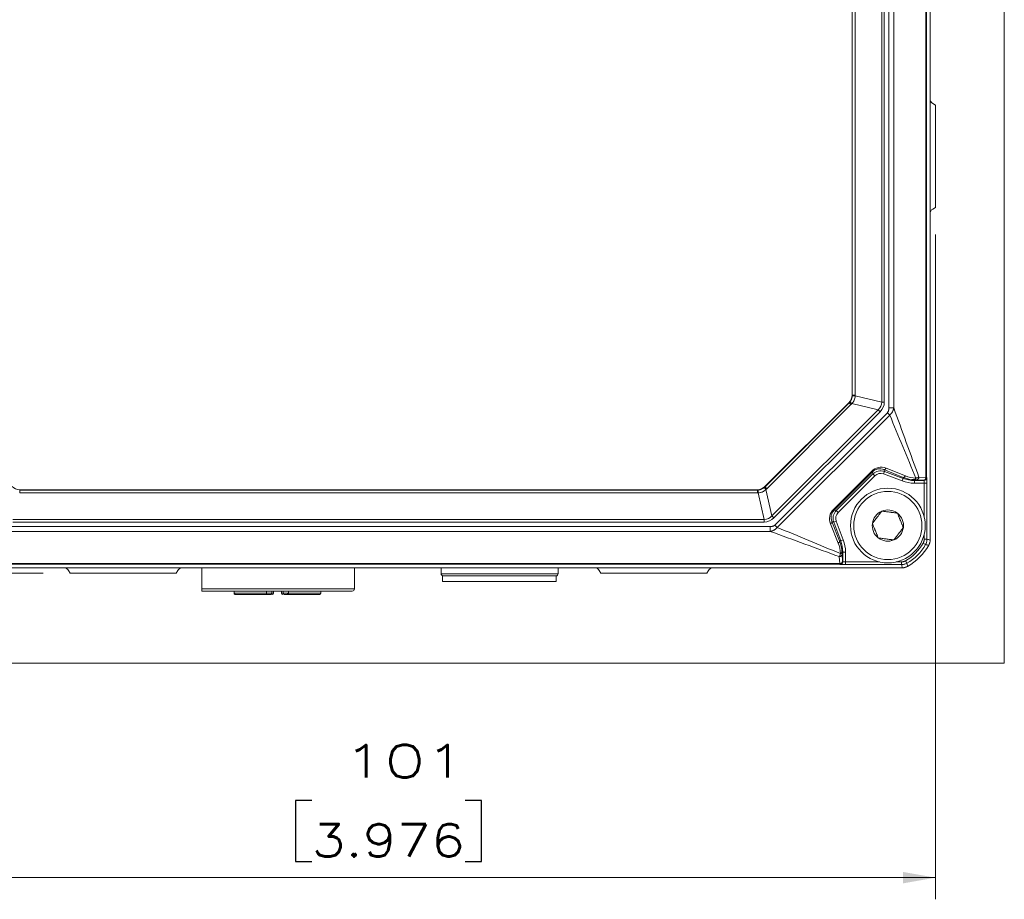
# Model space of a CAD drawing. Header units: millimetres. Extents: x 0 to 837, y 0 to 589.
# Tile 24 of 167: x 190 to 281, y 218 to 299. Entities that reach past the tile are written whole.
import ezdxf

# ---------------------------------------------------------------- set-up
doc = ezdxf.new("R2010")
doc.units = ezdxf.units.MM
doc.layers.add('1', color=7, linetype='Continuous', true_color=0xffffff)
doc.styles.add('ideas_simplex', font='simplex.shx')
doc.dimstyles.get("Standard").update_dxf_attribs({"dimtxt": 0.18, "dimasz": 0.18, "dimexe": 0.18, "dimexo": 0.0625, "dimgap": 0.09, "dimtad": 0, "dimtih": 1, "dimtoh": 1, "dimdec": 4, "dimzin": 0, "dimdsep": 46, "dimtxsty": 'Standard', "dimcen": 0.09, "dimadec": 0, "dimazin": 0, "dimtfac": 1, "dimtdec": 4, "dimtofl": 0, "dimtmove": 0, "dimatfit": 3, "dimfxl": 1, "dimtolj": 1, "dimtzin": 0, "dimarcsym": 0})

# ---------------------------------------------------------------- blocks, each defined once
blk = doc.blocks.new('_U7')
at = {"layer": '1', "color": 152, "lineweight": 13}
for p, q in [((192.383103, 373.859267), (137.61844, 373.859267)), ((192.383103, 247.859267), (137.61844, 247.859267))]:
    blk.add_line(p, q, dxfattribs=at)
at = {"layer": '1', "color": 27, "lineweight": 13}
blk.add_line((139.61844, 373.859267), (139.61844, 247.859267), dxfattribs=at)
at = {"layer": '1', "color": 87, "lineweight": 25}
for p, q in [((138.11844, 319.446767), (132.49344, 319.446767)), ((132.49344, 319.446767), (132.49344, 317.946767)), ((138.11844, 317.946767), (138.11844, 319.446767)), ((132.49344, 303.771767), (132.49344, 302.271767)), ((138.11844, 302.271767), (138.11844, 303.771767)), ((132.49344, 302.271767), (138.11844, 302.271767))]:
    blk.add_line(p, q, dxfattribs=at)
at = {"layer": '1', "color": 27, "lineweight": 18}
for points in [[(139.61844, 373.859267), (140.147421, 370.859269), (139.089459, 370.859265)], [(139.61844, 247.859267), (139.089459, 250.859265), (140.147421, 250.859269)]]:
    blk.add_solid(points, dxfattribs=at)
at = {"layer": '1', "color": 87, "linetype": 'Continuous', "lineweight": 25, "char_height": 3, "attachment_point": 7, "rotation": 90.00000004, "line_spacing_factor": 1.204819, "style": 'ideas_simplex'}
for s, insert in [('\\W1.3563;4.961', (137.96494, 303.719267)), ('\\W1.2254;126', (130.65244, 306.689267))]:
    blk.add_mtext(s, dxfattribs=dict(at, insert=insert))
blk = doc.blocks.new('_U8')
at = {"layer": '1', "color": 152, "lineweight": 13}
for p, q in [((173.775949, 279.13047), (173.775949, 217.739527)), ((274.776101, 279.13047), (274.776101, 217.739527))]:
    blk.add_line(p, q, dxfattribs=at)
at = {"layer": '1', "color": 87, "lineweight": 25}
for p, q in [((217.188525, 226.864527), (215.688525, 226.864527)), ((215.688525, 226.864527), (215.688525, 221.239527)), ((232.863525, 226.864527), (231.363525, 226.864527)), ((232.863525, 221.239527), (232.863525, 226.864527)), ((215.688525, 221.239527), (217.188525, 221.239527)), ((231.363525, 221.239527), (232.863525, 221.239527))]:
    blk.add_line(p, q, dxfattribs=at)
at = {"layer": '1', "color": 27, "lineweight": 13}
blk.add_line((173.775949, 219.739527), (274.776101, 219.739527), dxfattribs=at)
at = {"layer": '1', "color": 27, "lineweight": 18}
for points in [[(173.775949, 219.739527), (176.775947, 220.268508), (176.775951, 219.210546)], [(274.776101, 219.739527), (271.776103, 219.210546), (271.776099, 220.268508)]]:
    blk.add_solid(points, dxfattribs=at)
at = {"layer": '1', "color": 87, "linetype": 'Continuous', "lineweight": 25, "char_height": 3, "attachment_point": 7, "rotation": 0.00000004, "line_spacing_factor": 1.204819, "style": 'ideas_simplex'}
for s, insert in [('\\W1.4646;101', (220.130025, 228.999527)), ('\\W1.2255;3.976', (217.160025, 221.687027))]:
    blk.add_mtext(s, dxfattribs=dict(at, insert=insert))

msp = doc.modelspace()

# ---------------------------------------------------------------- linework, layer by layer
at = {"layer": '1', "color": 251, "linetype": 'Continuous', "lineweight": 18}
for p in [(281.129, 380.215), (167.423, 239.555)]:
    msp.add_line(p, (281.129, 239.555), dxfattribs=at)
at = {"layer": '1', "color": 143, "linetype": 'Continuous', "lineweight": 18}
for p, q in [((274.276, 370.796), (274.276, 250.923)), ((267.076, 264.313), (267.076, 357.405)), ((274.524, 291.234), (274.776, 291.088)), ((274.776, 291.088), (274.776, 281.63)), ((274.524, 281.484), (274.776, 281.63)), ((259.029, 255.852), (266.783, 263.607)), ((190.23, 255.559), (258.322, 255.559)), ((271.713, 248.359), (176.839, 248.359)), ((271.713, 248.359), (271.713, 248.359)), ((194.883, 247.859), (194.737, 248.111)), ((204.669, 247.859), (194.883, 247.859)), ((204.815, 248.111), (204.669, 247.859)), ((243.737, 248.111), (243.883, 247.859)), ((243.883, 247.859), (253.669, 247.859)), ((253.669, 247.859), (253.815, 248.111))]:
    msp.add_line(p, q, dxfattribs=at)
at = {"layer": '1', "color": 143, "linetype": 'Continuous', "lineweight": 13}
for p, q in [((273.894, 256.696), (273.894, 365.022)), ((273.948, 365.026), (273.948, 256.693)), ((270.47, 263.117), (270.47, 358.601)), ((270.915, 358.601), (270.915, 263.117)), ((267.094, 264.306), (267.094, 357.413)), ((267.359, 357.413), (267.359, 264.306)), ((269.816, 263.663), (269.816, 358.056)), ((270.051, 358.056), (270.051, 263.663)), ((267.076, 264.313), (267.094, 264.306)), ((267.094, 264.306), (267.359, 264.306)), ((267.357, 264.228), (269.816, 263.663)), ((269.816, 263.663), (270.051, 263.663)), ((259.036, 255.833), (266.802, 263.599)), ((266.971, 263.43), (259.205, 255.664)), ((259.678, 253.161), (269.475, 262.958)), ((269.659, 262.773), (259.862, 252.976)), ((266.802, 263.599), (266.783, 263.607)), ((266.802, 263.599), (266.971, 263.43)), ((269.475, 262.958), (267.049, 263.515)), ((269.475, 262.958), (269.659, 262.773)), ((270.47, 263.117), (270.915, 263.117)), ((259.952, 252.303), (270.332, 262.683)), ((270.547, 262.468), (260.168, 252.088)), ((270.332, 262.683), (270.547, 262.468)), ((265.347, 253.749), (268.887, 257.288)), ((268.956, 257.219), (268.887, 257.288)), ((271.797, 256.709), (270.018, 257.425)), ((270.018, 257.425), (270.055, 257.256)), ((270.213, 257.552), (271.992, 256.835)), ((268.956, 257.219), (265.416, 253.68)), ((265.609, 253.638), (268.998, 257.026)), ((269.174, 256.85), (265.786, 253.461)), ((268.998, 257.026), (268.956, 257.219)), ((269.174, 256.85), (268.998, 257.026)), ((269.967, 257.022), (270.055, 257.256)), ((271.691, 256.376), (269.967, 257.022)), ((270.055, 257.256), (271.779, 256.61)), ((271.691, 256.376), (271.779, 256.61)), ((271.779, 256.61), (271.797, 256.709)), ((272.844, 256.497), (272.83, 256.42)), ((272.83, 256.17), (272.83, 256.42)), ((272.83, 256.42), (273.721, 256.42)), ((272.859, 256.497), (272.844, 256.497)), ((272.951, 256.639), (272.967, 256.639)), ((273.671, 256.446), (273.028, 256.49)), ((273.25, 256.74), (273.894, 256.696)), ((273.721, 256.42), (273.698, 256.443)), ((273.948, 256.693), (273.971, 256.67)), ((190.23, 255.559), (190.223, 255.541)), ((190.223, 255.541), (258.329, 255.541)), ((190.223, 255.541), (190.223, 255.276)), ((258.329, 255.541), (258.322, 255.559)), ((258.329, 255.541), (258.329, 255.276)), ((259.029, 255.852), (259.036, 255.833)), ((259.036, 255.833), (259.205, 255.664)), ((259.12, 255.586), (259.678, 253.161)), ((273.738, 256.17), (272.83, 256.17)), ((273.738, 256.17), (273.988, 256.17)), ((273.738, 253.035), (273.738, 256.17)), ((273.988, 256.17), (273.988, 250.999)), ((258.329, 255.276), (190.223, 255.276)), ((258.972, 252.819), (258.407, 255.278)), ((265.416, 253.68), (265.347, 253.749)), ((265.416, 253.68), (265.609, 253.638)), ((265.786, 253.461), (265.609, 253.638)), ((189.58, 252.819), (258.972, 252.819)), ((258.972, 252.819), (258.972, 252.585)), ((259.678, 253.161), (259.862, 252.976)), ((189.034, 252.165), (259.518, 252.165)), ((258.972, 252.585), (189.58, 252.585)), ((259.518, 252.165), (259.518, 251.72)), ((259.952, 252.303), (260.168, 252.088)), ((265.8, 250.643), (265.084, 252.422)), ((265.21, 252.617), (265.926, 250.839)), ((265.38, 252.581), (265.21, 252.617)), ((265.614, 252.668), (265.38, 252.581)), ((266.025, 250.856), (265.38, 252.581)), ((265.614, 252.668), (266.259, 250.944)), ((259.518, 251.72), (189.034, 251.72)), ((266.259, 250.944), (266.025, 250.856)), ((273.738, 250.999), (273.738, 251.484)), ((273.988, 250.999), (273.738, 250.999)), ((265.926, 250.839), (266.025, 250.856)), ((273.853, 250.498), (273.637, 250.623)), ((265.939, 248.742), (265.895, 249.385)), ((265.997, 249.668), (265.996, 249.684)), ((266.215, 249.806), (266.138, 249.792)), ((266.138, 249.792), (266.139, 249.776)), ((266.145, 249.608), (266.189, 248.964)), ((266.465, 249.806), (266.215, 249.806)), ((266.215, 248.914), (266.215, 249.806)), ((266.465, 249.806), (266.465, 248.898)), ((265.943, 248.687), (182.609, 248.687)), ((182.613, 248.742), (265.939, 248.742)), ((265.965, 248.665), (265.943, 248.687)), ((266.193, 248.937), (266.215, 248.914)), ((266.465, 248.898), (266.465, 248.648)), ((266.465, 248.898), (269.601, 248.898)), ((271.637, 248.648), (266.465, 248.648)), ((271.151, 248.898), (271.637, 248.898)), ((271.637, 248.898), (271.637, 248.648)), ((272.138, 248.782), (272.012, 248.998))]:
    msp.add_line(p, q, dxfattribs=at)
at = {"layer": '1', "color": 27, "linetype": 'Continuous', "lineweight": 18}
for p, q in [((207.026, 246.405), (207.026, 248.359)), ((221.126, 246.405), (221.126, 248.359)), ((229.126, 248.359), (229.126, 247.805)), ((239.926, 247.805), (239.926, 248.359)), ((207.126, 246.205), (220.926, 246.205))]:
    msp.add_line(p, q, dxfattribs=at)
at = {"layer": '1', "color": 27, "linetype": 'Continuous', "lineweight": 13}
for p, q in [((229.126, 247.805), (239.926, 247.805)), ((207.026, 246.405), (221.126, 246.405))]:
    msp.add_line(p, q, dxfattribs=at)
at = {"layer": '1', "color": 18, "linetype": 'Continuous', "lineweight": 18}
for p, q in [((229.265, 247.605), (239.765, 247.605)), ((229.265, 247.605), (229.265, 247.105)), ((239.765, 247.105), (239.765, 247.605)), ((229.265, 247.105), (239.765, 247.105))]:
    msp.add_line(p, q, dxfattribs=at)
at = {"layer": '1', "color": 163, "linetype": 'Continuous', "lineweight": 18}
for p, q in [((210.018, 246.205), (210.018, 246.005)), ((210.118, 245.905), (210.127, 245.905)), ((210.127, 245.905), (213.027, 245.905)), ((213.027, 245.905), (213.401, 245.905)), ((213.492, 245.905), (213.546, 245.905)), ((213.501, 246.005), (213.501, 246.205)), ((213.646, 246.005), (213.646, 246.205)), ((214.406, 246.205), (214.406, 246.005)), ((214.551, 246.205), (214.551, 246.005)), ((215.026, 245.905), (217.925, 245.905)), ((217.925, 245.905), (217.934, 245.905)), ((218.034, 246.005), (218.034, 246.205))]:
    msp.add_line(p, q, dxfattribs=at)
at = {"layer": '1', "color": 163, "linetype": 'Continuous', "lineweight": 13}
for p, q in [((210.03, 246.005), (210.018, 246.005)), ((210.03, 246.205), (210.03, 246.005)), ((210.03, 246.005), (213.002, 246.005)), ((213.002, 246.005), (213.002, 246.205)), ((213.002, 246.005), (213.501, 246.005)), ((213.646, 246.005), (213.501, 246.005)), ((214.551, 246.005), (214.406, 246.005)), ((214.551, 246.005), (214.951, 246.005)), ((214.951, 246.005), (215.05, 246.005)), ((214.951, 245.905), (214.951, 246.005)), ((215.05, 246.205), (215.05, 246.005)), ((215.05, 246.005), (218.022, 246.005)), ((218.022, 246.005), (218.022, 246.205)), ((218.022, 246.005), (218.034, 246.005))]:
    msp.add_line(p, q, dxfattribs=at)
at = {"layer": '1', "color": 252, "linetype": 'Continuous', "lineweight": 18}
msp.add_circle((270.376, 252.259), 3.45, dxfattribs=at)
at = {"layer": '1', "color": 252, "linetype": 'Continuous', "lineweight": 13}
msp.add_circle((270.376, 252.259), 3.15, dxfattribs=at)
at = {"layer": '1', "color": 252, "linetype": 'Continuous', "lineweight": 18}
for start, end in [(52.52267, 112.52267), (112.52267, 172.52267), (352.52267, 52.52267), (172.52267, 232.52267), (292.52267, 352.52267), (232.52267, 292.52267)]:
    msp.add_arc((270.376, 252.259), 1.443, start, end, dxfattribs=at)
at = {"layer": '1', "color": 143, "linetype": 'Continuous', "lineweight": 13}
for radius in [4.462, 4.712]:
    msp.add_arc((269.776, 252.859), radius, 300.08196, 329.91804, dxfattribs=at)
at = {"layer": '1', "color": 143, "linetype": 'Continuous', "lineweight": 18}
msp.add_arc((269.776, 252.859), 5, 298.95277, 331.04723, dxfattribs=at)
at = {"layer": '1', "color": 27, "linetype": 'Continuous', "lineweight": 18}
for centre, start, end in [((229.326, 247.805), 180, 270), ((239.726, 247.805), 270, 0), ((220.926, 246.405), 270, 0), ((207.126, 246.405), 239.46579, 270)]:
    msp.add_arc(centre, 0.2, start, end, dxfattribs=at)
at = {"layer": '1', "color": 163, "linetype": 'Continuous', "lineweight": 18}
for centre, start, end in [((210.118, 246.005), 180, 270), ((213.401, 246.005), 270, 0), ((213.546, 246.005), 270, 0), ((214.506, 246.005), 180, 270), ((214.651, 246.005), 180, 270), ((217.934, 246.005), 270, 0)]:
    msp.add_arc(centre, 0.1, start, end, dxfattribs=at)
at = {"layer": '1', "color": 143, "linetype": 'Continuous', "lineweight": 18}
for centre, major_axis, ratio, start_param, end_param in [((274.778, 291.667), (-0.42, -0.275), 0.995307, 5.704977, 6.74596), ((274.778, 281.051), (0.42, -0.275), 0.995307, 2.678818, 3.719801), ((266.075, 264.314), (0.925, -0.383), 0.999286, 5.890739, 6.675632), ((190.23, 256.56), (-0.383, -0.925), 0.999286, 5.890739, 6.675632), ((258.322, 256.56), (0.383, -0.925), 0.999286, 5.890739, 6.675632), ((194.304, 247.858), (0.225, 0.449), 0.995894, 5.703282, 6.745285), ((205.248, 247.858), (0.225, -0.449), 0.995894, 2.679493, 3.721496), ((243.304, 247.858), (-0.225, -0.449), 0.995894, 2.56169, 3.603692), ((254.248, 247.858), (-0.225, 0.449), 0.995894, 5.821086, 6.863088)]:
    msp.add_ellipse(centre, major_axis=major_axis, ratio=ratio, start_param=start_param, end_param=end_param, dxfattribs=at)
at = {"layer": '1', "color": 143, "linetype": 'Continuous', "lineweight": 13}
for centre, major_axis, ratio, start_param, end_param in [((266.061, 264.32), (0.867, -0.566), 0.964505, 6.082863, 6.160178), ((267.234, 263.331), (-0.38, 0.325), 0.048236, 5.259103, 6.247225), ((266.064, 264.318), (1.009, -0.213), 0.968914, 0.150049, 0.201849), ((267.592, 264.228), (-0.499, 0.026), 0.028055, 0.035622, 1.082989), ((265.83, 264.318), (1.499, -0.311), 0.979278, 0.148943, 0.200743), ((264.724, 264.618), (5.073, -1.166), 0.384233, 6.002729, 6.38851), ((264.724, 264.618), (-5.297, 1.217), 0.459968, 2.861136, 3.246918), ((265.876, 264.504), (1.283, -0.843), 0.976273, 6.083572, 6.160886), ((269.779, 256.363), (0.604, -1.138), 0.967518, 2.28715, 3.429862), ((269.672, 256.471), (0.485, -0.919), 0.959533, 2.287432, 3.430144), ((269.705, 256.318), (0.212, -0.978), 0.999569, 2.570237, 3.712949), ((270.105, 257.659), (-0.093, -0.232), 0.576727, 0.042733, 1.329929), ((269.705, 256.318), (0.159, -0.734), 0.999139, 2.570237, 3.712949), ((272.83, 259.422), (0.579, 3.2), 0.999371, 2.962654, 3.320531), ((272.83, 259.422), (0.535, 2.954), 0.999266, 2.962654, 3.320531), ((271.884, 256.943), (0.093, 0.232), 0.576727, 3.184326, 4.471521), ((272.854, 259.551), (0.874, -2.934), 0.974849, 5.625399, 5.983276), ((272.961, 259.444), (0.799, -2.695), 0.972581, 5.625761, 5.983638), ((272.844, 256.747), (0.005, 0.25), 0.483905, 3.181483, 4.276665), ((272.859, 256.746), (-0.005, -0.25), 0.483905, 0.03989, 1.135072), ((273.028, 256.74), (-0.017, -0.249), 0.890041, 0.076629, 1.631544), ((273.671, 256.696), (-0.017, -0.249), 0.890041, 0.076629, 1.631544), ((273.448, 256.442), (0.25, 0), 0.034921, 0.034907, 0.472416), ((273.698, 256.693), (-0.177, -0.177), 0.998783, 0.786007, 2.355586), ((273.721, 256.67), (-0.177, -0.177), 0.998783, 0.786007, 2.355586), ((273.72, 256.17), (0, -0.25), 0.069842, 1.570796, 3.106686), ((273.448, 256.692), (0.5, 0), 0.01746, 0.034907, 0.472416), ((273.97, 256.17), (0, -0.5), 0.034921, 1.570796, 3.106686), ((258.317, 256.571), (0.213, -1.009), 0.968913, 6.081337, 6.133137), ((258.407, 255.044), (-0.026, 0.499), 0.028055, 5.200197, 6.247563), ((259.305, 255.401), (-0.325, 0.38), 0.048236, 0.035961, 1.024082), ((258.315, 256.575), (0.566, -0.867), 0.964505, 0.123007, 0.200322), ((258.131, 256.759), (0.843, -1.283), 0.976273, 0.122299, 0.199613), ((258.317, 256.806), (0.311, -1.499), 0.979278, 6.082442, 6.134242), ((266.272, 252.856), (1.138, -0.604), 0.967518, 2.853323, 3.996035), ((266.165, 252.964), (0.919, -0.485), 0.959533, 2.853041, 3.995753), ((266.317, 252.931), (0.978, -0.212), 0.999569, 2.570237, 3.712949), ((258.018, 257.911), (1.166, -5.073), 0.384233, 6.17786, 6.563642), ((258.018, 257.911), (-1.217, 5.297), 0.459968, 3.036268, 3.422049), ((266.317, 252.931), (0.734, -0.159), 0.999139, 2.570237, 3.712949), ((264.976, 252.53), (0.232, 0.093), 0.576727, 4.953257, 6.240452), ((263.213, 249.805), (-3.2, -0.579), 0.999371, 2.962654, 3.320531), ((265.692, 250.751), (0.232, 0.093), 0.576727, 4.953257, 6.240452), ((263.192, 249.674), (2.695, -0.799), 0.972581, 0.299547, 0.657424), ((263.084, 249.782), (2.934, -0.874), 0.974849, 0.29991, 0.657787), ((263.213, 249.805), (2.954, 0.535), 0.999266, 6.104247, 6.462124), ((265.895, 249.608), (-0.249, -0.017), 0.890041, 1.510048, 3.064963), ((265.889, 249.792), (-0.25, -0.005), 0.483905, 2.006521, 3.101702), ((265.889, 249.776), (-0.25, -0.005), 0.483905, 2.006521, 3.101702), ((265.939, 248.964), (0.249, 0.017), 0.890041, 4.651641, 6.206556), ((265.943, 249.187), (0, -0.5), 0.01746, 5.81077, 6.248279), ((265.943, 248.937), (0.177, 0.177), 0.998783, 3.9276, 5.497178), ((265.965, 248.914), (0.177, 0.177), 0.998783, 3.9276, 5.497178), ((266.465, 248.665), (0.5, 0), 0.034921, 3.176499, 4.712389), ((266.193, 249.187), (0, -0.25), 0.034921, 5.81077, 6.248279), ((266.465, 248.915), (0.25, 0), 0.069842, 3.176499, 4.712389)]:
    msp.add_ellipse(centre, major_axis=major_axis, ratio=ratio, start_param=start_param, end_param=end_param, dxfattribs=at)
at = {"layer": '1', "color": 163, "linetype": 'Continuous', "lineweight": 13}
for centre, major_axis, ratio, start_param, end_param in [((210.127, 246.005), (0, 0.1), 0.968678, 1.570796, 3.141593), ((213.027, 246.005), (0, -0.1), 0.248322, 4.712389, 6.283185), ((215.026, 246.005), (0, 0.1), 0.248322, 3.141593, 4.712389), ((217.925, 246.005), (0, -0.1), 0.968678, 0, 1.570796)]:
    msp.add_ellipse(centre, major_axis=major_axis, ratio=ratio, start_param=start_param, end_param=end_param, dxfattribs=at)
at = {"layer": '1', "color": 143, "linetype": 'Continuous', "lineweight": 13}
for points, knots in [([(266.854, 263.656), (266.89, 263.698), (266.922, 263.742), (266.964, 263.812), (266.977, 263.836), (267.001, 263.885), (267.012, 263.91), (267.043, 263.986), (267.075, 264.091), (267.09, 264.199), (267.093, 264.254)], [0, 0, 0, 0, 0.25, 0.25, 0.375, 0.375, 0.5, 0.5, 0.75, 1, 1, 1, 1]), ([(267.357, 264.228), (267.355, 264.161), (267.339, 264.03), (267.299, 263.904), (267.266, 263.827), (267.258, 263.812), (267.244, 263.782), (267.221, 263.738), (267.195, 263.696), (267.139, 263.614), (267.097, 263.563), (267.049, 263.515)], [0, 0, 0, 0, 0.25, 0.5, 0.5, 0.5625, 0.5625, 0.625, 0.75, 0.75, 1, 1, 1, 1]), ([(270.332, 262.683), (270.346, 262.697), (270.358, 262.712), (270.381, 262.744), (270.391, 262.761), (270.418, 262.813), (270.431, 262.849), (270.447, 262.905), (270.451, 262.924), (270.458, 262.962), (270.461, 262.981), (270.468, 263.039), (270.47, 263.078), (270.47, 263.117)], [0, 0, 0, 0, 0.125, 0.125, 0.25, 0.25, 0.5, 0.5, 0.625, 0.625, 0.75, 0.75, 1, 1, 1, 1]), ([(270.915, 263.117), (270.914, 263.11), (270.913, 263.102), (270.91, 263.086), (270.906, 263.063), (270.894, 263.01), (270.881, 262.964), (270.866, 262.919), (270.86, 262.904), (270.849, 262.875), (270.831, 262.831), (270.81, 262.788), (270.765, 262.705), (270.729, 262.653), (270.677, 262.591), (270.666, 262.579), (270.644, 262.555), (270.621, 262.531), (270.591, 262.504), (270.569, 262.486), (270.56, 262.478), (270.554, 262.473), (270.55, 262.47), (270.547, 262.468)], [0, 0, 0, 0, 0.03125, 0.03125, 0.0625, 0.125, 0.25, 0.25, 0.3125, 0.3125, 0.375, 0.5, 0.5, 0.75, 0.75, 0.8125, 0.8125, 0.875, 0.9375, 0.96875, 0.984375, 0.984375, 1, 1, 1, 1]), ([(273.028, 256.49), (273.018, 256.491), (273.007, 256.492), (272.984, 256.493), (272.971, 256.493), (272.943, 256.494), (272.927, 256.495), (272.895, 256.496), (272.878, 256.496), (272.859, 256.497)], [0, 0, 0, 0, 0.25, 0.25, 0.5, 0.5, 0.75, 0.75, 1, 1, 1, 1]), ([(272.967, 256.639), (272.975, 256.641), (272.982, 256.642), (272.997, 256.646), (273.02, 256.652), (273.041, 256.658), (273.083, 256.67), (273.109, 256.679), (273.157, 256.696), (273.179, 256.705), (273.208, 256.718), (273.217, 256.722), (273.23, 256.729), (273.234, 256.731), (273.243, 256.736), (273.246, 256.738), (273.25, 256.74)], [0, 0, 0, 0, 0.0625, 0.0625, 0.125, 0.25, 0.25, 0.5, 0.5, 0.75, 0.75, 0.875, 0.875, 0.9375, 0.9375, 1, 1, 1, 1]), ([(258.381, 255.543), (258.436, 255.546), (258.49, 255.553), (258.57, 255.571), (258.597, 255.578), (258.636, 255.59), (258.649, 255.594), (258.675, 255.603), (258.688, 255.608), (258.752, 255.633), (258.8, 255.658), (258.893, 255.714), (258.938, 255.745), (258.98, 255.781)], [0, 0, 0, 0, 0.25, 0.25, 0.375, 0.375, 0.4375, 0.4375, 0.5, 0.5, 0.75, 0.75, 1, 1, 1, 1]), ([(259.12, 255.586), (259.073, 255.539), (259.022, 255.497), (258.913, 255.422), (258.855, 255.39), (258.778, 255.357), (258.763, 255.35), (258.731, 255.339), (258.684, 255.322), (258.637, 255.309), (258.54, 255.288), (258.474, 255.28), (258.407, 255.278)], [0, 0, 0, 0, 0.25, 0.25, 0.5, 0.5, 0.5625, 0.5625, 0.625, 0.75, 0.75, 1, 1, 1, 1]), ([(259.518, 252.165), (259.557, 252.165), (259.596, 252.167), (259.654, 252.174), (259.673, 252.177), (259.712, 252.184), (259.731, 252.188), (259.787, 252.204), (259.823, 252.217), (259.875, 252.244), (259.892, 252.255), (259.924, 252.277), (259.939, 252.29), (259.952, 252.303)], [0, 0, 0, 0, 0.25, 0.25, 0.375, 0.375, 0.5, 0.5, 0.75, 0.75, 0.875, 0.875, 1, 1, 1, 1]), ([(260.168, 252.088), (260.165, 252.085), (260.163, 252.082), (260.158, 252.075), (260.15, 252.066), (260.131, 252.044), (260.093, 252.002), (260.058, 251.969), (260.02, 251.938), (260.008, 251.928), (259.982, 251.908), (259.943, 251.88), (259.875, 251.839), (259.818, 251.811), (259.775, 251.792), (259.76, 251.786), (259.731, 251.775), (259.686, 251.759), (259.641, 251.746), (259.595, 251.735), (259.572, 251.73), (259.549, 251.725), (259.533, 251.723), (259.526, 251.721), (259.518, 251.72)], [0, 0, 0, 0, 0.015625, 0.015625, 0.03125, 0.0625, 0.125, 0.25, 0.25, 0.3125, 0.3125, 0.375, 0.5, 0.625, 0.625, 0.6875, 0.6875, 0.75, 0.875, 0.875, 0.9375, 0.96875, 0.96875, 1, 1, 1, 1]), ([(273.637, 250.623), (273.653, 250.651), (273.668, 250.681), (273.693, 250.741), (273.704, 250.772), (273.721, 250.836), (273.727, 250.868), (273.736, 250.933), (273.738, 250.966), (273.738, 250.999)], [0, 0, 0, 0, 0.25, 0.25, 0.5, 0.5, 0.75, 0.75, 1, 1, 1, 1]), ([(273.988, 250.999), (273.988, 250.955), (273.985, 250.911), (273.976, 250.846), (273.973, 250.825), (273.964, 250.782), (273.959, 250.76), (273.942, 250.697), (273.928, 250.656), (273.894, 250.575), (273.875, 250.536), (273.853, 250.498)], [0, 0, 0, 0, 0.25, 0.25, 0.375, 0.375, 0.5, 0.5, 0.75, 0.75, 1, 1, 1, 1]), ([(265.895, 249.385), (265.896, 249.387), (265.897, 249.389), (265.9, 249.393), (265.903, 249.399), (265.911, 249.413), (265.922, 249.436), (265.931, 249.457), (265.939, 249.479), (265.944, 249.49), (265.957, 249.527), (265.965, 249.553), (265.977, 249.594), (265.981, 249.609), (265.987, 249.631), (265.99, 249.642), (265.993, 249.653), (265.995, 249.661), (265.996, 249.665), (265.997, 249.668)], [0, 0, 0, 0, 0.03125, 0.03125, 0.0625, 0.125, 0.25, 0.375, 0.375, 0.5, 0.5, 0.75, 0.75, 0.875, 0.875, 0.9375, 0.96875, 0.96875, 1, 1, 1, 1]), ([(266.139, 249.776), (266.139, 249.758), (266.139, 249.741), (266.14, 249.708), (266.141, 249.693), (266.142, 249.664), (266.143, 249.651), (266.144, 249.628), (266.144, 249.617), (266.145, 249.608)], [0, 0, 0, 0, 0.25, 0.25, 0.5, 0.5, 0.75, 0.75, 1, 1, 1, 1]), ([(271.637, 248.898), (271.67, 248.898), (271.702, 248.9), (271.768, 248.908), (271.8, 248.915), (271.863, 248.932), (271.894, 248.942), (271.955, 248.967), (271.984, 248.982), (272.012, 248.998)], [0, 0, 0, 0, 0.25, 0.25, 0.5, 0.5, 0.75, 0.75, 1, 1, 1, 1]), ([(272.138, 248.782), (272.1, 248.76), (272.061, 248.741), (271.98, 248.707), (271.938, 248.693), (271.854, 248.671), (271.811, 248.662), (271.746, 248.653), (271.724, 248.651), (271.681, 248.648), (271.659, 248.648), (271.637, 248.648)], [0, 0, 0, 0, 0.25, 0.25, 0.5, 0.5, 0.75, 0.75, 0.875, 0.875, 1, 1, 1, 1])]:
    msp.add_open_spline(points, degree=3, knots=knots, dxfattribs=at)
for points in [[(270.915, 263.117), (271.694, 260.992), (272.472, 258.866), (273.25, 256.74)], [(272.967, 256.639), (272.16, 258.582), (271.354, 260.525), (270.547, 262.468)], [(260.168, 252.088), (262.111, 251.282), (264.054, 250.475), (265.997, 249.668)], [(265.895, 249.385), (263.769, 250.163), (261.644, 250.942), (259.518, 251.72)], [(273.988, 250.999), (274.084, 250.973), (274.18, 250.947), (274.276, 250.923)], [(274.151, 250.439), (274.052, 250.458), (273.953, 250.478), (273.853, 250.498)], [(271.713, 248.359), (271.688, 248.455), (271.663, 248.552), (271.637, 248.648)], [(272.138, 248.782), (272.157, 248.683), (272.177, 248.583), (272.196, 248.484)]]:
    msp.add_open_spline(points, degree=3, dxfattribs=at)
at = {"layer": '1', "color": 252, "linetype": 'Continuous', "lineweight": 18}
for points, knots in [([(269.823, 253.593), (269.789, 253.548), (269.754, 253.503), (269.684, 253.411), (269.648, 253.364), (269.575, 253.269), (269.538, 253.221), (269.482, 253.147), (269.463, 253.122), (269.434, 253.085), (269.424, 253.072), (269.405, 253.047), (269.395, 253.034), (269.347, 252.972), (269.309, 252.922), (269.234, 252.824), (269.196, 252.775), (269.141, 252.703), (269.122, 252.679), (269.086, 252.631), (269.068, 252.608), (269.014, 252.538), (268.979, 252.492), (268.945, 252.447)], [0, 0, 0, 0, 0.125, 0.125, 0.25, 0.25, 0.375, 0.375, 0.4375, 0.4375, 0.46875, 0.46875, 0.5, 0.5, 0.625, 0.625, 0.75, 0.75, 0.8125, 0.8125, 0.875, 0.875, 1, 1, 1, 1]), ([(271.254, 253.405), (271.198, 253.412), (271.142, 253.419), (271.027, 253.435), (270.969, 253.442), (270.85, 253.458), (270.79, 253.466), (270.698, 253.478), (270.667, 253.482), (270.62, 253.488), (270.604, 253.49), (270.573, 253.494), (270.557, 253.496), (270.479, 253.506), (270.417, 253.515), (270.294, 253.531), (270.233, 253.539), (270.142, 253.551), (270.112, 253.555), (270.053, 253.562), (270.024, 253.566), (269.936, 253.578), (269.879, 253.585), (269.823, 253.593)], [0, 0, 0, 0, 0.125, 0.125, 0.25, 0.25, 0.375, 0.375, 0.4375, 0.4375, 0.46875, 0.46875, 0.5, 0.5, 0.625, 0.625, 0.75, 0.75, 0.8125, 0.8125, 0.875, 0.875, 1, 1, 1, 1]), ([(271.807, 252.071), (271.786, 252.123), (271.764, 252.176), (271.73, 252.256), (271.719, 252.284), (271.696, 252.339), (271.685, 252.367), (271.65, 252.451), (271.626, 252.507), (271.579, 252.621), (271.555, 252.679), (271.525, 252.753), (271.519, 252.767), (271.506, 252.797), (271.488, 252.84), (271.47, 252.883), (271.435, 252.969), (271.411, 253.026), (271.377, 253.109), (271.365, 253.137), (271.343, 253.192), (271.331, 253.219), (271.298, 253.3), (271.276, 253.353), (271.254, 253.405)], [0, 0, 0, 0, 0.125, 0.125, 0.1875, 0.1875, 0.25, 0.25, 0.375, 0.375, 0.5, 0.5, 0.53125, 0.53125, 0.5625, 0.625, 0.625, 0.75, 0.75, 0.8125, 0.8125, 0.875, 0.875, 1, 1, 1, 1]), ([(268.945, 252.447), (268.966, 252.395), (268.988, 252.343), (269.022, 252.262), (269.033, 252.234), (269.056, 252.179), (269.068, 252.151), (269.102, 252.068), (269.126, 252.012), (269.161, 251.926), (269.179, 251.883), (269.197, 251.839), (269.209, 251.81), (269.215, 251.795), (269.246, 251.722), (269.27, 251.664), (269.317, 251.549), (269.341, 251.493), (269.375, 251.409), (269.387, 251.381), (269.41, 251.326), (269.421, 251.299), (269.455, 251.218), (269.476, 251.165), (269.498, 251.114)], [0, 0, 0, 0, 0.125, 0.125, 0.1875, 0.1875, 0.25, 0.25, 0.375, 0.375, 0.4375, 0.46875, 0.46875, 0.5, 0.5, 0.625, 0.625, 0.75, 0.75, 0.8125, 0.8125, 0.875, 0.875, 1, 1, 1, 1]), ([(270.929, 250.926), (270.963, 250.971), (270.998, 251.016), (271.068, 251.108), (271.104, 251.154), (271.177, 251.249), (271.214, 251.297), (271.27, 251.371), (271.289, 251.396), (271.318, 251.434), (271.328, 251.446), (271.347, 251.472), (271.357, 251.484), (271.405, 251.547), (271.443, 251.596), (271.518, 251.695), (271.556, 251.743), (271.611, 251.816), (271.63, 251.84), (271.666, 251.887), (271.684, 251.911), (271.738, 251.981), (271.773, 252.026), (271.807, 252.071)], [0, 0, 0, 0, 0.125, 0.125, 0.25, 0.25, 0.375, 0.375, 0.4375, 0.4375, 0.46875, 0.46875, 0.5, 0.5, 0.625, 0.625, 0.75, 0.75, 0.8125, 0.8125, 0.875, 0.875, 1, 1, 1, 1]), ([(269.498, 251.114), (269.554, 251.106), (269.61, 251.099), (269.725, 251.084), (269.783, 251.076), (269.902, 251.061), (269.962, 251.053), (270.054, 251.041), (270.085, 251.037), (270.132, 251.031), (270.148, 251.028), (270.179, 251.024), (270.195, 251.022), (270.273, 251.012), (270.335, 251.004), (270.458, 250.988), (270.519, 250.98), (270.61, 250.968), (270.64, 250.964), (270.699, 250.956), (270.728, 250.952), (270.816, 250.941), (270.873, 250.933), (270.929, 250.926)], [0, 0, 0, 0, 0.125, 0.125, 0.25, 0.25, 0.375, 0.375, 0.4375, 0.4375, 0.46875, 0.46875, 0.5, 0.5, 0.625, 0.625, 0.75, 0.75, 0.8125, 0.8125, 0.875, 0.875, 1, 1, 1, 1])]:
    msp.add_open_spline(points, degree=3, knots=knots, dxfattribs=at)
at = {"layer": '1', "color": 143, "linetype": 'Continuous', "lineweight": 18}
for points in [[(274.276, 250.923), (274.276, 250.88), (274.271, 250.796), (274.255, 250.714), (274.239, 250.653), (274.233, 250.633), (274.22, 250.593), (274.213, 250.573), (274.19, 250.514), (274.172, 250.476), (274.151, 250.439)], [(272.196, 248.484), (272.159, 248.464), (272.083, 248.428), (272.004, 248.402), (271.943, 248.386), (271.923, 248.381), (271.881, 248.373), (271.86, 248.37), (271.797, 248.362), (271.755, 248.359), (271.713, 248.359)]]:
    msp.add_open_spline(points, degree=3, knots=[0, 0, 0, 0, 0.25, 0.5, 0.5, 0.625, 0.625, 0.75, 0.75, 1, 1, 1, 1], dxfattribs=at)
at = {"layer": '1', "color": 27, "linetype": 'Continuous', "lineweight": 18}
msp.add_open_spline([(207.026, 246.231), (207.026, 246.231), (207.026, 246.233), (207.026, 246.238), (207.026, 246.242), (207.026, 246.253), (207.026, 246.258), (207.026, 246.266), (207.026, 246.269), (207.026, 246.276), (207.026, 246.28), (207.026, 246.289), (207.026, 246.294), (207.026, 246.305), (207.026, 246.311), (207.026, 246.323), (207.026, 246.328), (207.026, 246.337), (207.026, 246.342), (207.026, 246.352), (207.026, 246.355), (207.026, 246.362), (207.026, 246.366), (207.026, 246.375), (207.026, 246.38), (207.026, 246.389), (207.026, 246.392), (207.026, 246.398), (207.026, 246.401), (207.026, 246.405)], degree=3, knots=[0, 0, 0, 0, 0.25, 0.25, 0.5, 0.5, 0.625, 0.625, 0.6875, 0.6875, 0.75, 0.75, 0.8125, 0.8125, 0.875, 0.875, 0.90625, 0.90625, 0.9375, 0.9375, 0.953125, 0.953125, 0.96875, 0.96875, 0.984375, 0.984375, 0.992188, 0.992188, 1, 1, 1, 1], dxfattribs=at)
at = {"layer": '1', "color": 163, "linetype": 'Continuous', "lineweight": 18}
msp.add_open_spline([(214.951, 245.905), (214.869, 245.905), (214.796, 245.905), (214.725, 245.905), (214.705, 245.905), (214.69, 245.905), (214.68, 245.905), (214.676, 245.905), (214.658, 245.905), (214.651, 245.905), (214.651, 245.905)], degree=3, knots=[0, 0, 0, 0, 0.50014, 0.50014, 0.625175, 0.687692, 0.687692, 0.75021, 0.75021, 1, 1, 1, 1], dxfattribs=at)
msp.add_open_spline([(215.026, 245.905), (215.001, 245.905), (214.976, 245.905), (214.951, 245.905)], degree=3, dxfattribs=at)

# ---------------------------------------------------------------- dimensions: what is measured, and where the dimension line sits
at = {"layer": '1', "color": 87, "linetype": 'Continuous', "lineweight": 25}
dim = msp.add_linear_dim(base=(139.618, 373.859), p1=(196.002, 247.859), p2=(194.883, 373.859), angle=270, text='<>\\P[\\C87;{\\H1.00x;\\Fsimplex.shx;4.961\\Fsimplex.shx;}\\C87; ]', dimstyle='Standard', override={"dimtxt": 3, "dimasz": 3, "dimexe": 2, "dimexo": 2.5, "dimgap": 1.5, "dimtad": 1, "dimtih": 0, "dimtoh": 0, "dimdec": 2, "dimlfac": 1, "dimzin": 8, "dimdsep": 44, "dimlunit": 2, "dimtxsty": 'ideas_simplex', "dimsah": 1, "dimse1": 0, "dimse2": 0, "dimsd1": 0, "dimsd2": 0, "dimclrd": 27, "dimclre": 152, "dimclrt": 87, "dimtol": 0, "dimtm": -0.1, "dimtfac": 0.5, "dimtdec": 2, "dimtofl": 1, "dimtmove": 0, "dimtzin": 8, "dimlwd": 13, "dimlwe": 13}, dxfattribs=at)
dim.commit()
dim.dimension.update_dxf_attribs({"geometry": '_U7', "text_midpoint": (139.618, 310.859), "dimtype": 160})
dim = msp.add_linear_dim(base=(173.776, 219.74), p1=(274.776, 282.103), p2=(173.776, 281.63), text='<>\\P[\\C87;{\\H1.00x;\\Fsimplex.shx;3.976\\Fsimplex.shx;}\\C87; ]', dimstyle='Standard', override={"dimtxt": 3, "dimasz": 3, "dimexe": 2, "dimexo": 2.5, "dimgap": 1.5, "dimtad": 1, "dimtih": 0, "dimtoh": 0, "dimdec": 2, "dimlfac": 1, "dimzin": 8, "dimdsep": 44, "dimlunit": 2, "dimtxsty": 'ideas_simplex', "dimsah": 1, "dimse1": 0, "dimse2": 0, "dimsd1": 0, "dimsd2": 0, "dimclrd": 27, "dimclre": 152, "dimclrt": 87, "dimtol": 0, "dimtm": -0.1, "dimtfac": 0.5, "dimtdec": 2, "dimtofl": 1, "dimtmove": 0, "dimtzin": 8, "dimlwd": 13, "dimlwe": 13}, dxfattribs=at)
dim.commit()
dim.dimension.update_dxf_attribs({"geometry": '_U8', "text_midpoint": (224.276, 219.74), "dimtype": 160})

doc.saveas('drawing.dxf')
